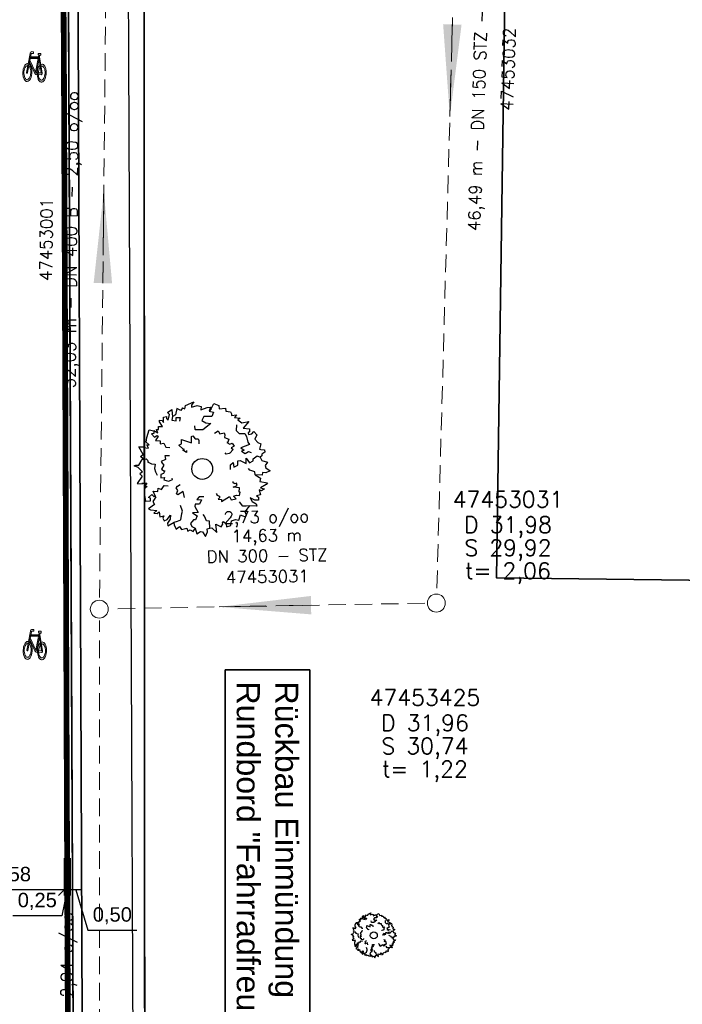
# Model space of a CAD drawing. Header units: metres. Extents: x 339653 to 341672, y 5744753 to 5747397.
# Tile 85 of 256: x 340496 to 340525, y 5745690 to 5745733. Entities that reach past the tile are written whole.
import ezdxf

# ---------------------------------------------------------------- set-up
doc = ezdxf.new("R2010")
doc.units = ezdxf.units.M
doc.header["$LTSCALE"] = 0.03
doc.header["$PDMODE"] = 3
doc.header["$PDSIZE"] = 0.5
doc.linetypes.add('STRICHLINIEX2', pattern=[38.1, 25.4, -12.7])
for name, color, linetype, lineweight in [('B-Baum', 83, 'Continuous', 25), ('B-Gebäude', 15, 'Continuous', 35), ('B-V-Kanal_RW', 131, 'STRICHLINIEX2', 18), ('Flurstücke_Grenzpunkte', 7, 'Continuous', 25), ('Historie', 7, 'Continuous', 25), ('P-Bemaßung', 4, 'Continuous', 25), ('P-Beschriftung', 3, 'Continuous', 35), ('P-TR_Material', 6, 'Continuous', 18), ('Siedlung', 7, 'Continuous', 25), ('Verkehr', 7, 'Continuous', 25)]:
    doc.layers.add(name, color=color, linetype=linetype, lineweight=lineweight)
for name, color, linetype in [('BAEUME__AKTUELLER_DATENSTAND_', 7, 'Continuous'), ('P-Markierung', 2, 'Continuous'), ('UMRINGE_FAHRBAHN', 7, 'Continuous'), ('UMRINGE_FLURSTUECKSABGRENZUNGEN', 7, 'Continuous'), ('UMRINGE_GEHWEG', 7, 'Continuous')]:
    doc.layers.add(name, color=color, linetype=linetype)
doc.styles.add('DYN_DIM', font='arial.ttf')
doc.styles.add('HALTUNGSINFO_TXT_BESCHRIFTUNG', font='simplex.shx')
doc.styles.add('HALTUNGSINFO_TXT_KR_BESCHRIFTUN', font='simplex.shx')
doc.styles.add('SCHACHTINFO_TXT_BESCHRIFTUNG', font='simplex.shx')
doc.styles.add('SCHACHTINFO_TXT_KR_BESCHRIFTUNG', font='simplex.shx')
doc.styles.add('SCHACHTINFO_TXT_KS_BESCHRIFTUNG', font='simplex.shx')
doc.styles.add('Text-Standard 66', font='arial.ttf')
doc.dimstyles.new('M50_Bemaßung 66', dxfattribs={"dimscale": 0.2, "dimtxt": 0.625, "dimasz": 0.5, "dimexe": 0.25, "dimexo": 0.25, "dimgap": 0.25, "dimtad": 1, "dimzin": 0, "dimtxsty": 'DYN_DIM', "dimblk": 'OBLIQUE', "dimcen": -1, "dimdle": 0.25, "dimclrt": 256, "dimaunit": 2, "dimazin": 0, "dimtfac": 0.75, "dimtmove": 1, "dimatfit": 2, "dimfxl": 1, "dimtvp": 1.5, "dimtolj": 1, "dimtzin": 0, "dimarcsym": 0})

# ---------------------------------------------------------------- blocks, each defined once
blk = doc.blocks.new('2C00108')
at = {"layer": 'B-Baum'}
for p, q in [((1.194, 3.495), (1.109, 3.447)), ((2.223, 3.668), (2.162, 3.605)), ((0.685, 2.973), (0.565, 3.039)), ((3.675, 2.318), (3.626, 2.281)), ((0.263, 2.233), (0.229, 2.208)), ((0.63, 1.133), (0.611, 1.164)), ((3.282, 0.821), (3.327, 0.882)), ((1.153, 0.361), (1.153, 0.408)), ((1.735, 0.202), (1.756, 0.237)), ((2.181, 0.231), (2.233, 0.246))]:
    blk.add_line(p, q, dxfattribs=at)
for points in [[(1.396, 3.695), (1.346, 3.624), (1.233, 3.679), (1.194, 3.495)], [(1.396, 3.695), (1.456, 3.674), (1.482, 3.768), (1.718, 3.874), (1.657, 3.774), (1.657, 3.718), (1.819, 3.768), (1.933, 3.736), (1.92, 3.637), (2.108, 3.705), (2.196, 3.718), (2.162, 3.605), (2.283, 3.574), (2.236, 3.449), (2.007, 3.449), (1.947, 3.337), (2.061, 3.262), (2.209, 3.249), (1.974, 3.062), (1.772, 3.062), (1.758, 3.074), (1.745, 3.181)], [(2.223, 3.668), (2.297, 3.824), (2.438, 3.768), (2.452, 3.668), (2.627, 3.687), (2.64, 3.605), (2.775, 3.587), (2.802, 3.524), (2.802, 3.48), (2.95, 3.499), (2.889, 3.418), (3.051, 3.405), (2.99, 3.349), (3.103, 3.265)], [(0.685, 2.973), (0.644, 3.073), (0.705, 3.073), (0.705, 3.16), (0.819, 3.16), (0.732, 3.291), (0.732, 3.347), (0.806, 3.329), (0.846, 3.279), (0.846, 3.429), (0.934, 3.447), (0.934, 3.391), (0.981, 3.347), (1.021, 3.51), (0.961, 3.566), (1.082, 3.653), (1.095, 3.529), (1.109, 3.447), (1.082, 3.347), (1.21, 3.322), (1.21, 3.416), (1.324, 3.416), (1.311, 3.31)], [(2.952, 3.213), (2.939, 3.045), (3.027, 2.957), (3.192, 2.957), (3.239, 2.87), (3.271, 2.709), (3.318, 2.641), (3.075, 2.549), (3.168, 2.476), (3.094, 2.451), (3.2, 2.382), (3.293, 2.441), (3.365, 2.414)], [(3.103, 3.265), (3.299, 3.303), (3.143, 3.113), (3.321, 3.094), (3.321, 3.008), (3.287, 2.974), (3.297, 2.931), (3.393, 2.946), (3.45, 3.018), (3.532, 2.917), (3.479, 2.797), (3.56, 2.696), (3.645, 2.663), (3.609, 2.505), (3.647, 2.5), (3.757, 2.485), (3.762, 2.423), (3.676, 2.361), (3.675, 2.318)], [(0.263, 2.233), (0.188, 2.296), (0.263, 2.352), (0.141, 2.577), (0.289, 2.577), (0.276, 2.558), (0.417, 2.539), (0.363, 2.633), (0.431, 2.633), (0.35, 2.714), (0.363, 2.845), (0.431, 3.064), (0.565, 3.039), (0.565, 2.964), (0.505, 2.952), (0.592, 2.852), (0.653, 2.902), (0.693, 2.883), (0.619, 2.758), (0.754, 2.746), (0.754, 2.658), (0.855, 2.683), (0.915, 2.564), (1.026, 2.56)], [(1.505, 2.466), (1.505, 2.416), (1.404, 2.479), (1.451, 2.504), (1.404, 2.516), (1.29, 2.622), (1.364, 2.666), (1.364, 2.785), (1.653, 2.691), (1.653, 2.872), (1.693, 2.891), (1.754, 2.81), (1.842, 2.81), (1.868, 2.754), (1.868, 2.666)], [(2.312, 2.972), (2.42, 3.041), (2.434, 3.013), (2.465, 2.951), (2.596, 2.975), (2.607, 2.924), (2.601, 2.845), (2.724, 2.795), (2.698, 2.712), (2.674, 2.7), (2.755, 2.657), (2.827, 2.679), (2.884, 2.595), (2.796, 2.544), (2.848, 2.501), (2.759, 2.393), (2.735, 2.381), (2.646, 2.364), (2.626, 2.404)], [(1.015, 2.321), (0.887, 2.313), (0.892, 2.282), (0.903, 2.214), (0.783, 2.156), (0.805, 2.109), (0.856, 2.048), (0.786, 1.935), (0.856, 1.883), (0.883, 1.888), (0.842, 1.805), (0.771, 1.78), (0.774, 1.68), (0.875, 1.69), (0.859, 1.624), (0.994, 1.59), (1.021, 1.594), (1.103, 1.633), (1.096, 1.676)], [(2.778, 1.919), (2.778, 2.056), (2.852, 2.125), (2.866, 1.987), (2.987, 2.05), (2.987, 2.175), (3.054, 2.187), (3.229, 2.094), (3.229, 2.25), (3.317, 2.118), (3.431, 2.175), (3.431, 2.231), (3.539, 2.318), (3.626, 2.281), (3.673, 2.187), (3.835, 2.137), (3.774, 2.037), (3.788, 1.975), (3.916, 1.887), (3.788, 1.831), (3.7, 1.837), (3.687, 1.762), (3.485, 1.769), (3.471, 1.856), (3.33, 1.906), (3.29, 1.95)], [(0.244, 1.852), (0.114, 1.977), (0, 2.027), (0.054, 2.046), (0.141, 2.046), (0.229, 2.208), (0.35, 2.233), (0.404, 2.177), (0.39, 2.14), (0.505, 2.09), (0.606, 2.077), (0.592, 1.952), (0.619, 1.852), (0.666, 1.759)], [(0.244, 1.852), (0.165, 1.797), (0.233, 1.734), (0.091, 1.522), (0.239, 1.507), (0.227, 1.527), (0.369, 1.533), (0.307, 1.444), (0.374, 1.438), (0.286, 1.365), (0.287, 1.233), (0.333, 1.009), (0.469, 1.021), (0.476, 1.096), (0.417, 1.114), (0.514, 1.205), (0.569, 1.15), (0.611, 1.164), (0.55, 1.296), (0.685, 1.295), (0.693, 1.383), (0.791, 1.348), (0.863, 1.46), (0.978, 1.454)], [(3.485, 1.769), (3.609, 1.694), (3.636, 1.675), (3.623, 1.582), (3.838, 1.544), (3.798, 1.494), (3.636, 1.394), (3.751, 1.363), (3.663, 1.313), (3.596, 1.338), (3.636, 1.195), (3.522, 1.17), (3.576, 1.126), (3.576, 1.038), (3.475, 1.038), (3.34, 1.107), (3.394, 1.007), (3.509, 0.938), (3.535, 0.864), (3.327, 0.882), (3.226, 0.87), (3.125, 0.87), (3.035, 0.995)], [(1.452, 1.119), (1.411, 1.292), (1.256, 1.199), (1.219, 1.224), (1.258, 1.318), (1.213, 1.393), (1.247, 1.445), (1.322, 1.49)], [(2.366, 1.238), (2.385, 1.207), (2.385, 1.188), (2.459, 1.157), (2.459, 1.107), (2.419, 1.069), (2.52, 1.057), (2.52, 1.001), (2.748, 1.15), (2.796, 1.05), (2.937, 1.075), (2.863, 1.157), (2.95, 1.188), (3.038, 1.175), (3.051, 1.269), (3.024, 1.275), (3.038, 1.394), (2.849, 1.413), (2.964, 1.463), (2.95, 1.531), (2.897, 1.513), (2.849, 1.544), (2.849, 1.581)], [(2.009, 1.137), (1.872, 1.135), (1.805, 1.059), (1.942, 1.048), (1.882, 0.926), (1.757, 0.924), (1.745, 0.856), (1.842, 0.683), (1.686, 0.68), (1.819, 0.595), (1.764, 0.48), (1.708, 0.479), (1.622, 0.37), (1.661, 0.283), (1.756, 0.237), (1.808, 0.077), (1.907, 0.139), (1.97, 0.126), (2.06, 0), (2.114, 0.129), (2.106, 0.216), (2.181, 0.231), (2.171, 0.433), (2.083, 0.445), (2.031, 0.585), (1.987, 0.625)], [(0.63, 1.133), (0.558, 1.028), (0.541, 0.999), (0.592, 0.92), (0.412, 0.796), (0.47, 0.767), (0.658, 0.744), (0.567, 0.668), (0.668, 0.659), (0.718, 0.71), (0.742, 0.562), (0.856, 0.587), (0.825, 0.525), (0.862, 0.446), (0.953, 0.488), (1.047, 0.606), (1.04, 0.493), (0.965, 0.383), (0.971, 0.304), (1.153, 0.408), (1.25, 0.438), (1.342, 0.48), (1.377, 0.662), (1.391, 0.729), (1.333, 0.888)], [(2.233, 0.246), (2.379, 0.11), (2.348, 0.353), (2.508, 0.275), (2.554, 0.348), (2.544, 0.394), (2.575, 0.425), (2.648, 0.362), (2.659, 0.271), (2.781, 0.313), (2.8, 0.442), (2.923, 0.485), (3.013, 0.467), (3.066, 0.621), (3.101, 0.604), (3.202, 0.558), (3.239, 0.608), (3.199, 0.707), (3.282, 0.821)], [(1.153, 0.361), (1.153, 0.327), (1.207, 0.206), (1.31, 0.283), (1.36, 0.201), (1.518, 0.239), (1.545, 0.146), (1.616, 0.185), (1.698, 0.141), (1.735, 0.202)]]:
    blk.add_lwpolyline(points, dxfattribs=at)
blk.add_circle((1.961, 1.94), 0.3, dxfattribs=at)
blk = doc.blocks.new('CIRCLE')
at = {"layer": 'B-Baum'}
blk.add_blockref('2C00108', (-1.978, -1.95), dxfattribs=at)
blk = doc.blocks.new('A$C820ec4b6')
at = {"layer": 'P-TR_Material'}
h = blk.add_hatch(color=256, dxfattribs=at)
h.dxf.hatch_style = 1
edge = h.paths.add_edge_path()
edge.add_line((0.218, 1.308), (0.136, 1.308))
edge.add_arc((0.136, 1.244), 0.0647, 90.1266, 195.4329)
edge.add_line((0.074, 1.226), (-0.044, 0.39))
edge.add_arc((-0.023, 0.387), 0.0209, 171.9456, 368.3076)
edge.add_line((-0.003, 0.39), (0.112, 1.202))
edge.add_arc((0.145, 1.198), 0.033, 80.5521, 171.9456, ccw=False)
edge.add_line((0.15, 1.23), (0.218, 1.231))
edge.add_line((0.218, 1.231), (0.218, 1.308))
h = blk.add_hatch(color=256, dxfattribs=at)
h.dxf.hatch_style = 1
h.paths.add_polyline_path([(0.074, 0.934), (0.342, 0.419), (0.38, 0.402), (0.591, 0.401), (0.633, 0.407), (0.637, 0.382), (0.634, 0.363), (0.625, 0.346), (0.615, 0.336), (0.604, 0.328), (0.593, 0.324), (0.377, 0.324), (0.364, 0.328), (0.346, 0.336), (0.329, 0.349), (0.321, 0.357), (0.311, 0.371), (0.302, 0.389), (0.063, 0.849)])
h = blk.add_hatch(color=256, dxfattribs=at)
h.dxf.hatch_style = 1
h.paths.add_polyline_path([(0.096, 1.089), (0.445, 1.09), (0.433, 1.012), (0.085, 1.011)])
h = blk.add_hatch(color=256, dxfattribs=at)
h.dxf.hatch_style = 1
h.paths.add_polyline_path([(0.421, 1.243), (0.538, 1.243), (0.538, 1.165), (0.498, 1.165), (0.382, 0.401), (0.343, 0.417), (0.457, 1.169), (0.441, 1.174), (0.429, 1.183), (0.419, 1.198), (0.416, 1.211), (0.416, 1.229)])
h = blk.add_hatch(color=256, dxfattribs=at)
h.dxf.hatch_style = 1
h.paths.add_polyline_path([(0.488, 1.099), (0.633, 0.405), (0.592, 0.401), (0.47, 0.983)])
h = blk.add_hatch(color=256, dxfattribs=at)
h.dxf.hatch_style = 1
h.paths.add_polyline_path([(0.049, 0.757), (0.075, 0.738), (0.099, 0.709), (0.118, 0.678), (0.141, 0.626), (0.16, 0.567), (0.176, 0.481), (0.181, 0.416), (0.181, 0.359), (0.173, 0.274), (0.158, 0.204), (0.132, 0.129), (0.103, 0.077), (0.076, 0.043), (0.036, 0.012), (0, 0), (-0.045, 0.005), (-0.081, 0.024), (-0.111, 0.053), (-0.139, 0.091), (-0.171, 0.16), (-0.184, 0.201), (-0.192, 0.232), (-0.2, 0.278), (-0.207, 0.342), (-0.208, 0.403), (-0.205, 0.466), (-0.195, 0.537), (-0.185, 0.578), (-0.165, 0.639), (-0.131, 0.703), (-0.102, 0.739), (-0.07, 0.765), (-0.027, 0.781), (0.01, 0.778), (-0.002, 0.689), (-0.011, 0.692), (-0.037, 0.688), (-0.071, 0.669), (-0.087, 0.653), (-0.106, 0.626), (-0.126, 0.587), (-0.144, 0.533), (-0.156, 0.478), (-0.161, 0.426), (-0.161, 0.371), (-0.159, 0.328), (-0.153, 0.286), (-0.134, 0.216), (-0.107, 0.156), (-0.086, 0.127), (-0.063, 0.106), (-0.034, 0.092), (-0.002, 0.089), (0.029, 0.101), (0.052, 0.12), (0.075, 0.148), (0.096, 0.186), (0.113, 0.233), (0.123, 0.275), (0.131, 0.322), (0.134, 0.367), (0.134, 0.42), (0.129, 0.469), (0.118, 0.528), (0.104, 0.573), (0.093, 0.598), (0.078, 0.626), (0.067, 0.643), (0.037, 0.673)])
h = blk.add_hatch(color=256, dxfattribs=at)
h.dxf.hatch_style = 1
h.paths.add_polyline_path([(0.557, 0.768), (0.592, 0.781), (0.632, 0.78), (0.669, 0.764), (0.703, 0.735), (0.732, 0.695), (0.76, 0.641), (0.78, 0.581), (0.797, 0.501), (0.803, 0.437), (0.804, 0.353), (0.798, 0.291), (0.786, 0.221), (0.765, 0.155), (0.738, 0.097), (0.709, 0.054), (0.677, 0.024), (0.636, 0.004), (0.603, 0.001), (0.559, 0.015), (0.525, 0.04), (0.498, 0.072), (0.473, 0.114), (0.463, 0.135), (0.445, 0.186), (0.429, 0.249), (0.418, 0.323), (0.415, 0.406), (0.419, 0.469), (0.428, 0.535), (0.439, 0.58), (0.449, 0.613), (0.466, 0.657), (0.487, 0.696), (0.521, 0.739), (0.539, 0.657), (0.518, 0.628), (0.486, 0.557), (0.474, 0.512), (0.465, 0.45), (0.462, 0.401), (0.466, 0.322), (0.473, 0.279), (0.485, 0.231), (0.501, 0.188), (0.526, 0.143), (0.565, 0.105), (0.6, 0.091), (0.621, 0.091), (0.654, 0.104), (0.685, 0.131), (0.712, 0.173), (0.73, 0.213), (0.744, 0.262), (0.756, 0.336), (0.757, 0.357), (0.757, 0.417), (0.752, 0.475), (0.746, 0.51), (0.733, 0.559), (0.713, 0.608), (0.695, 0.637), (0.667, 0.669), (0.645, 0.684), (0.623, 0.692), (0.602, 0.693), (0.575, 0.685)])
at = {"layer": 'P-TR_Material', "flags": 128}
blk.add_lwpolyline([(0.218, 1.308), (0.136, 1.308, 0.494808), (0.074, 1.226), (-0.044, 0.39, 1.154045), (-0.003, 0.39), (0.112, 1.202, -0.421355), (0.15, 1.23), (0.218, 1.231), (0.218, 1.308)], format="xyb", close=True, dxfattribs=at)
for points in [[(0.074, 0.934), (0.342, 0.419), (0.38, 0.402), (0.591, 0.401), (0.633, 0.407), (0.637, 0.382), (0.634, 0.363), (0.625, 0.346), (0.615, 0.336), (0.604, 0.328), (0.593, 0.324), (0.377, 0.324), (0.364, 0.328), (0.346, 0.336), (0.329, 0.349), (0.321, 0.357), (0.311, 0.371), (0.302, 0.389), (0.063, 0.849), (0.074, 0.934)], [(0.096, 1.089), (0.445, 1.09), (0.433, 1.012), (0.085, 1.011), (0.096, 1.089)], [(0.421, 1.243), (0.538, 1.243), (0.538, 1.165), (0.498, 1.165), (0.382, 0.401), (0.343, 0.417), (0.457, 1.169), (0.441, 1.174), (0.429, 1.183), (0.419, 1.198), (0.416, 1.211), (0.416, 1.229), (0.421, 1.243)], [(0.488, 1.099), (0.633, 0.405), (0.592, 0.401), (0.47, 0.983), (0.488, 1.099)], [(0.049, 0.757), (0.075, 0.738), (0.099, 0.709), (0.118, 0.678), (0.141, 0.626), (0.16, 0.567), (0.176, 0.481), (0.181, 0.416), (0.181, 0.359), (0.173, 0.274), (0.158, 0.204), (0.132, 0.129), (0.103, 0.077), (0.076, 0.043), (0.036, 0.012), (0, 0), (-0.045, 0.005), (-0.081, 0.024), (-0.111, 0.053), (-0.139, 0.091), (-0.171, 0.16), (-0.184, 0.201), (-0.192, 0.232), (-0.2, 0.278), (-0.207, 0.342), (-0.208, 0.403), (-0.205, 0.466), (-0.195, 0.537), (-0.185, 0.578), (-0.165, 0.639), (-0.131, 0.703), (-0.102, 0.739), (-0.07, 0.765), (-0.027, 0.781), (0.01, 0.778), (-0.002, 0.689), (-0.011, 0.692), (-0.037, 0.688), (-0.071, 0.669), (-0.087, 0.653), (-0.106, 0.626), (-0.126, 0.587), (-0.144, 0.533), (-0.156, 0.478), (-0.161, 0.426), (-0.161, 0.371), (-0.159, 0.328), (-0.153, 0.286), (-0.134, 0.216), (-0.107, 0.156), (-0.086, 0.127), (-0.063, 0.106), (-0.034, 0.092), (-0.002, 0.089), (0.029, 0.101), (0.052, 0.12), (0.075, 0.148), (0.096, 0.186), (0.113, 0.233), (0.123, 0.275), (0.131, 0.322), (0.134, 0.367), (0.134, 0.42), (0.129, 0.469), (0.118, 0.528), (0.104, 0.573), (0.093, 0.598), (0.078, 0.626), (0.067, 0.643), (0.037, 0.673), (0.049, 0.757)], [(0.557, 0.768), (0.592, 0.781), (0.632, 0.78), (0.669, 0.764), (0.703, 0.735), (0.732, 0.695), (0.76, 0.641), (0.78, 0.581), (0.797, 0.501), (0.803, 0.437), (0.804, 0.353), (0.798, 0.291), (0.786, 0.221), (0.765, 0.155), (0.738, 0.097), (0.709, 0.054), (0.677, 0.024), (0.636, 0.004), (0.603, 0.001), (0.559, 0.015), (0.525, 0.04), (0.498, 0.072), (0.473, 0.114), (0.463, 0.135), (0.445, 0.186), (0.429, 0.249), (0.418, 0.323), (0.415, 0.406), (0.419, 0.469), (0.428, 0.535), (0.439, 0.58), (0.449, 0.613), (0.466, 0.657), (0.487, 0.696), (0.521, 0.739), (0.539, 0.657), (0.518, 0.628), (0.486, 0.557), (0.474, 0.512), (0.465, 0.45), (0.462, 0.401), (0.466, 0.322), (0.473, 0.279), (0.485, 0.231), (0.501, 0.188), (0.526, 0.143), (0.565, 0.105), (0.6, 0.091), (0.621, 0.091), (0.654, 0.104), (0.685, 0.131), (0.712, 0.173), (0.73, 0.213), (0.744, 0.262), (0.756, 0.336), (0.757, 0.357), (0.757, 0.417), (0.752, 0.475), (0.746, 0.51), (0.733, 0.559), (0.713, 0.608), (0.695, 0.637), (0.667, 0.669), (0.645, 0.684), (0.623, 0.692), (0.602, 0.693), (0.575, 0.685), (0.557, 0.768)]]:
    blk.add_lwpolyline(points, close=True, dxfattribs=at)
blk = doc.blocks.new('TRIANGLE')
blk.add_hatch(color=83).paths.add_polyline_path([(-0.149, -0.702), (0, 0.8), (0.151, -0.702)])
at = {"color": 83}
blk.add_line((0.001, 0.796), (0.001, -0.702), dxfattribs=at)
blk = doc.blocks.new('SCHACHT_NEU')
at = {"color": 83, "linetype": 'Continuous'}
blk.add_circle((-0.004, -0.004), 0.312, dxfattribs=at)
blk = doc.blocks.new('*D174')
at = {"layer": 'Defpoints', "color": 0, "transparency": 16777216}
for p in [(340498.377, 5745696.576), (340498.877, 5745696.576), (340498.377, 5745694.948)]:
    blk.add_point(p, dxfattribs=at)
at = {"layer": 'P-Bemaßung', "color": 0, "lineweight": -2, "transparency": 16777216}
for p, q in [((340498.377, 5745696.326), (340498.377, 5745694.698)), ((340498.877, 5745696.326), (340498.877, 5745694.698)), ((340498.877, 5745694.948), (340498.377, 5745694.948)), ((340498.877, 5745694.948), (340498.377, 5745694.948)), ((340498.627, 5745694.948), (340499.152, 5745693.196)), ((340499.152, 5745693.196), (340501.274, 5745693.196))]:
    blk.add_line(p, q, dxfattribs=at)
at = {"layer": 'P-Bemaßung', "transparency": 16777216, "insert": (340500.213, 5745693.822), "char_height": 0.625, "attachment_point": 5, "style": 'DYN_DIM'}
blk.add_mtext('\\A1;0,50', dxfattribs=at)
blk = doc.blocks.new('_Oblique')
at = {"color": 0, "lineweight": -2}
blk.add_line((-0.5, -0.5), (0.5, 0.5), dxfattribs=at)
blk = doc.blocks.new('*D175')
at = {"layer": 'Defpoints', "color": 0, "transparency": 16777216}
for p in [(340498.127, 5745696.576), (340498.377, 5745696.576), (340498.127, 5745694.948)]:
    blk.add_point(p, dxfattribs=at)
at = {"layer": 'P-Bemaßung', "color": 0, "lineweight": -2, "transparency": 16777216}
for p, q in [((340498.127, 5745696.326), (340498.127, 5745694.698)), ((340498.377, 5745696.326), (340498.377, 5745694.698)), ((340498.252, 5745694.948), (340498.019, 5745693.822)), ((340498.377, 5745694.948), (340498.127, 5745694.948)), ((340498.377, 5745694.948), (340498.127, 5745694.948)), ((340498.019, 5745693.822), (340495.891, 5745693.822))]:
    blk.add_line(p, q, dxfattribs=at)
at = {"layer": 'P-Bemaßung', "transparency": 16777216, "insert": (340496.955, 5745694.448), "char_height": 0.625, "attachment_point": 5, "style": 'DYN_DIM'}
blk.add_mtext('\\A1;0,25', dxfattribs=at)
blk = doc.blocks.new('*D176')
at = {"layer": 'Defpoints', "color": 0, "transparency": 16777216}
for p in [(340493.543, 5745696.576), (340498.127, 5745696.576), (340493.543, 5745694.948)]:
    blk.add_point(p, dxfattribs=at)
at = {"layer": 'P-Bemaßung', "color": 0, "lineweight": -2, "transparency": 16777216}
for p, q in [((340493.543, 5745696.326), (340493.543, 5745694.698)), ((340498.127, 5745696.326), (340498.127, 5745694.698)), ((340498.377, 5745694.948), (340493.293, 5745694.948))]:
    blk.add_line(p, q, dxfattribs=at)
at = {"layer": 'P-Bemaßung', "color": 0, "lineweight": -2, "transparency": 16777216, "xscale": 0.5, "yscale": 0.5, "zscale": 0.5, "rotation": 180}
blk.add_blockref('_Oblique', (340493.543, 5745694.948), dxfattribs=at)
at = {"layer": 'P-Bemaßung', "color": 0, "lineweight": -2, "transparency": 16777216, "xscale": 0.5, "yscale": 0.5, "zscale": 0.5}
blk.add_blockref('_Oblique', (340498.127, 5745694.948), dxfattribs=at)
at = {"layer": 'P-Bemaßung', "transparency": 16777216, "insert": (340495.835, 5745695.574), "char_height": 0.625, "attachment_point": 5, "style": 'DYN_DIM'}
blk.add_mtext('\\A1;4,58', dxfattribs=at)

msp = doc.modelspace()

# ---------------------------------------------------------------- linework, layer by layer
at = {"layer": 'B-Gebäude'}
msp.add_lwpolyline([(340627.789, 5745766.83), (340627.652, 5745752.055), (340603.197, 5745752.282), (340603.145, 5745746.68), (340605.142, 5745746.662), (340605.067, 5745738.213), (340603.043, 5745738.23), (340602.918, 5745723.848), (340602.884, 5745719.846), (340602.855, 5745716.489), (340604.832, 5745716.473), (340604.741, 5745708.027), (340602.762, 5745708.048), (340602.659, 5745698.548), (340589.874, 5745698.659), (340588.326, 5745698.673), (340588.404, 5745707.602), (340579.439, 5745707.719), (340562.215, 5745707.942), (340516.884, 5745708.495), (340517.79, 5745771.026)], dxfattribs=at)
msp.add_polyline3d([(340517.79, 5745771.026, 0), (340516.884, 5745708.495, 0), (340562.215, 5745707.942, 0)], dxfattribs=at)
at = {"layer": 'B-V-Kanal_RW', "color": 83}
for points in [[(340515.547, 5745753.366, 0), (340514.295, 5745707.896, 0)], [(340515.547, 5745753.366, 0), (340514.295, 5745707.896, 0)], [(340515.547, 5745753.366, 0), (340514.295, 5745707.896, 0)], [(340515.547, 5745753.366, 0), (340514.295, 5745707.896, 0)], [(340499.657, 5745707.634, 0), (340499.982, 5745738.659, 0)], [(340499.657, 5745707.634, 0), (340499.982, 5745738.659, 0)], [(340499.657, 5745707.634, 0), (340499.982, 5745738.659, 0)], [(340499.657, 5745707.634, 0), (340499.982, 5745738.659, 0)], [(340513.781, 5745707.387, 0), (340500.152, 5745707.143, 0)], [(340513.781, 5745707.387, 0), (340500.152, 5745707.143, 0)], [(340513.781, 5745707.387, 0), (340500.152, 5745707.143, 0)], [(340513.781, 5745707.387, 0), (340500.152, 5745707.143, 0)], [(340499.648, 5745668.429, 0), (340499.652, 5745706.634, 0)], [(340499.648, 5745668.429, 0), (340499.652, 5745706.634, 0)], [(340499.648, 5745668.429, 0), (340499.652, 5745706.634, 0)], [(340499.648, 5745668.429, 0), (340499.652, 5745706.634, 0)]]:
    msp.add_polyline3d(points, dxfattribs=at)
at = {"layer": 'Flurstücke_Grenzpunkte', "color": 83}
for points in [[(340488.544, 5745798.769), (340487.999, 5745859.442), (340487.768, 5745885.024), (340489.819, 5745878.938), (340491.494, 5745859.471), (340492.103, 5745791.779), (340498.163, 5745791.788), (340501.554, 5745791.793), (340501.568, 5745771.522), (340501.63, 5745678.14), (340501.218, 5745669.083), (340501.103, 5745666.554), (340498.615, 5745666.57), (340498.06, 5745788.18), (340492.133, 5745788.36), (340488.636, 5745788.466)], [(340501.63, 5745678.14), (340501.568, 5745771.522), (340501.554, 5745791.793), (340498.163, 5745791.788), (340497.46, 5745861.627), (340528.012, 5745861.864), (340684.15, 5745863.074), (340685.145, 5745863.082), (340685.285, 5745775.812), (340685.288, 5745769.673), (340685.342, 5745677.222), (340681.451, 5745673.953), (340664.621, 5745676.978)]]:
    msp.add_lwpolyline(points, close=True, dxfattribs=at)
msp.add_lwpolyline([(340498.06, 5745788.18), (340498.615, 5745666.57), (340501.103, 5745666.554), (340501.408, 5745634.914), (340502.014, 5745572.218), (340502.182, 5745554.868)], dxfattribs=at)
at = {"layer": 'Historie', "color": 83}
msp.add_lwpolyline([(340501.63, 5745678.14), (340501.568, 5745771.522), (340685.288, 5745769.673), (340685.342, 5745677.222), (340681.451, 5745673.953), (340664.621, 5745676.978)], close=True, dxfattribs=at)
at = {"layer": 'P-Markierung', "color": 10, "const_width": 0.25}
msp.add_lwpolyline([(340498.031, 5745744.005), (340498.112, 5745730.621), (340498.159, 5745719.6), (340498.178, 5745715.077), (340498.242, 5745698.231), (340498.293, 5745686.971), (340498.331, 5745679.587), (340498.336, 5745678.569)], dxfattribs=at)
at = {"layer": 'Siedlung', "color": 83}
msp.add_lwpolyline([(340528.012, 5745861.864), (340684.15, 5745863.074), (340685.145, 5745863.082), (340685.285, 5745775.812), (340685.288, 5745769.673), (340685.342, 5745677.222), (340681.451, 5745673.953), (340664.621, 5745676.978), (340501.63, 5745678.14), (340501.568, 5745771.522), (340501.554, 5745791.793), (340498.163, 5745791.788), (340497.46, 5745861.627)], close=True, dxfattribs=at)
at = {"layer": 'UMRINGE_FAHRBAHN', "color": 83}
for points in [[(340492.503, 5745759.921, 0), (340492.541, 5745748.824, 0), (340492.783, 5745748.394, 0), (340493.644, 5745747.668, 0), (340493.733, 5745747.414, 0), (340493.75, 5745744.421, 0), (340493.63, 5745744.175, 0), (340492.759, 5745743.45, 0), (340492.569, 5745742.968, 0), (340492.579, 5745739.835, 0), (340492.755, 5745705.386, 0), (340492.89, 5745674.317, 0), (340498.978, 5745674.346, 0), (340498.948, 5745678.574, 0), (340498.693, 5745743.076, 0), (340498.482, 5745743.415, 0), (340497.631, 5745744.13, 0), (340497.521, 5745744.375, 0), (340497.514, 5745747.368, 0), (340497.615, 5745747.624, 0), (340498.49, 5745748.449, 0), (340498.658, 5745748.642, 0), (340498.644, 5745759.943, 0), (340492.503, 5745759.921, 0)], [(340492.503, 5745759.921, 0), (340492.541, 5745748.824, 0), (340492.783, 5745748.394, 0), (340493.644, 5745747.668, 0), (340493.733, 5745747.414, 0), (340493.75, 5745744.421, 0), (340493.63, 5745744.175, 0), (340492.759, 5745743.45, 0), (340492.569, 5745742.968, 0), (340492.579, 5745739.835, 0), (340492.755, 5745705.386, 0), (340492.89, 5745674.317, 0), (340498.978, 5745674.346, 0), (340498.948, 5745678.574, 0), (340498.693, 5745743.076, 0), (340498.482, 5745743.415, 0), (340497.631, 5745744.13, 0), (340497.521, 5745744.375, 0), (340497.514, 5745747.368, 0), (340497.615, 5745747.624, 0)]]:
    msp.add_polyline3d(points, dxfattribs=at)
at = {"layer": 'UMRINGE_FLURSTUECKSABGRENZUNGEN', "color": 83}
for points in [[(340487.999, 5745859.442, 0), (340488.563, 5745796.631, 0), (340488.636, 5745788.466, 0), (340492.133, 5745788.36, 0), (340498.06, 5745788.18, 0), (340498.183, 5745761.33, 0), (340498.557, 5745679.191, 0), (340498.607, 5745668.356, 0), (340498.615, 5745666.57, 0), (340501.103, 5745666.554, 0), (340501.218, 5745669.083, 0), (340501.291, 5745670.682, 0), (340501.531, 5745675.973, 0), (340501.63, 5745678.14, 0), (340501.575, 5745761.613, 0), (340501.572, 5745765.488, 0), (340501.568, 5745771.522, 0), (340501.554, 5745791.793, 0), (340498.163, 5745791.788, 0), (340492.103, 5745791.779, 0), (340491.494, 5745859.471, 0), (340489.819, 5745878.938, 0), (340487.768, 5745885.024, 0), (340487.999, 5745859.442, 0)], [(340498.163, 5745791.788, 0), (340492.103, 5745791.779, 0), (340491.494, 5745859.471, 0), (340489.819, 5745878.938, 0), (340487.768, 5745885.024, 0), (340487.999, 5745859.442, 0), (340488.563, 5745796.631, 0), (340488.636, 5745788.466, 0), (340492.133, 5745788.36, 0), (340498.06, 5745788.18, 0), (340498.615, 5745666.57, 0), (340501.103, 5745666.554, 0), (340501.218, 5745669.083, 0), (340501.291, 5745670.682, 0), (340501.531, 5745675.973, 0), (340501.63, 5745678.14, 0), (340501.575, 5745761.613, 0), (340501.568, 5745771.522, 0), (340501.554, 5745791.793, 0), (340498.163, 5745791.788, 0)], [(340501.63, 5745678.14, 0), (340653.684, 5745677.056, 0), (340658.047, 5745677.025, 0), (340664.621, 5745676.978, 0), (340681.451, 5745673.953, 0), (340685.342, 5745677.222, 0), (340685.315, 5745723.996, 0), (340685.303, 5745744.896, 0), (340685.288, 5745769.673, 0), (340685.285, 5745775.812, 0), (340685.25, 5745797.396, 0), (340685.238, 5745804.991, 0), (340685.145, 5745863.082, 0), (340684.15, 5745863.074, 0), (340528.012, 5745861.864, 0), (340510.839, 5745861.731, 0), (340497.46, 5745861.627, 0), (340497.683, 5745839.482, 0), (340498.163, 5745791.788, 0), (340501.554, 5745791.793, 0), (340501.568, 5745771.522, 0), (340501.572, 5745765.488, 0), (340501.575, 5745761.613, 0), (340501.63, 5745678.14, 0)], [(340502.152, 5745554.867, 0), (340502.014, 5745572.218, 0), (340501.408, 5745634.914, 0), (340501.103, 5745666.554, 0), (340498.615, 5745666.57, 0), (340498.06, 5745788.18, 0)], [(340502.152, 5745554.867, 0), (340502.014, 5745572.218, 0), (340501.408, 5745634.914, 0), (340501.103, 5745666.554, 0), (340498.615, 5745666.57, 0), (340498.06, 5745788.18, 0)], [(340501.575, 5745761.613, 0), (340501.63, 5745678.14, 0), (340516.372, 5745678.035, 0), (340549.438, 5745677.799, 0), (340605.717, 5745677.398, 0), (340610.913, 5745677.361, 0), (340653.684, 5745677.056, 0), (340658.047, 5745677.025, 0), (340664.621, 5745676.978, 0), (340681.451, 5745673.953, 0), (340685.342, 5745677.222, 0), (340685.315, 5745723.996, 0), (340685.302, 5745746.197, 0), (340685.288, 5745769.673, 0)], [(340502.135, 5745556.952, 0), (340502.058, 5745566.744, 0), (340502.014, 5745572.218, 0), (340501.408, 5745634.914, 0), (340501.103, 5745666.554, 0), (340498.615, 5745666.57, 0), (340498.607, 5745668.356, 0), (340498.557, 5745679.191, 0), (340498.183, 5745761.33, 0)]]:
    msp.add_polyline3d(points, dxfattribs=at)
at = {"layer": 'UMRINGE_GEHWEG', "color": 83}
msp.add_polyline3d([(340498.948, 5745678.574, 0), (340501.154, 5745678.176, 0), (340500.838, 5745750.924, 0), (340500.798, 5745759.984, 0), (340498.644, 5745759.943, 0), (340498.658, 5745748.642, 0), (340499.519, 5745748.667, 0), (340499.528, 5745743.071, 0), (340498.693, 5745743.076, 0), (340498.948, 5745678.574, 0)], dxfattribs=at)
msp.add_polyline3d([(340498.948, 5745678.574, 0), (340501.154, 5745678.176, 0), (340500.838, 5745750.924, 0), (340500.798, 5745759.984, 0), (340498.644, 5745759.943, 0), (340498.658, 5745748.642, 0), (340499.519, 5745748.667, 0), (340499.528, 5745743.071, 0), (340498.693, 5745743.076, 0), (340498.948, 5745678.574, 0)], dxfattribs=at)
at = {"layer": 'Verkehr', "color": 83}
msp.add_lwpolyline([(340501.568, 5745771.522), (340501.63, 5745678.14), (340501.218, 5745669.083), (340501.103, 5745666.554), (340501.408, 5745634.914), (340502.014, 5745572.218), (340502.182, 5745554.868)], dxfattribs=at)

# ---------------------------------------------------------------- block references
at = {"layer": 'B-V-Kanal_RW', "color": 83}
for p, xscale, yscale, zscale, rotation in [((340514.921, 5745730.631), 2.666666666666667, 2.666666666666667, 2.666666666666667, 178.4222066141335), ((340514.921, 5745730.631), 2.666666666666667, 2.666666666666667, 2.666666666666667, 178.4222066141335), ((340499.819, 5745723.147), 2.666666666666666, 2.666666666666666, 2.666666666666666, 359.4006749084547), ((340499.819, 5745723.147), 2.666666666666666, 2.666666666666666, 2.666666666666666, 359.4006749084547), ((340506.966, 5745707.265), 2.666666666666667, 2.666666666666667, 2.666666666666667, 91.02603660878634), ((340506.966, 5745707.265), 2.666666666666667, 2.666666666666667, 2.666666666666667, 91.02603660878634)]:
    msp.add_blockref('TRIANGLE', p, dxfattribs=dict(at, xscale=xscale, yscale=yscale, zscale=zscale, rotation=rotation))
at = {"layer": 'B-V-Kanal_RW', "color": 83, "xscale": 1.25, "yscale": 1.25, "zscale": 1.25}
for p in [(340514.281, 5745707.396), (340514.281, 5745707.396), (340499.652, 5745707.134), (340499.652, 5745707.134)]:
    msp.add_blockref('SCHACHT_NEU', p, dxfattribs=at)
at = {"layer": 'BAEUME__AKTUELLER_DATENSTAND_'}
for p, xscale, yscale, zscale in [((340504.14, 5745713.229), 1.508262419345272, 1.508262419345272, 1.508262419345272), ((340511.57, 5745692.977), 0.5027541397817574, 0.5027541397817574, 0.5027541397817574)]:
    msp.add_blockref('CIRCLE', p, dxfattribs=dict(at, xscale=xscale, yscale=yscale, zscale=zscale))
at = {"layer": 'P-Markierung', "rotation": 357.4328345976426}
for p in [(340496.52, 5745730.025), (340496.535, 5745704.951)]:
    msp.add_blockref('A$C820ec4b6', p, dxfattribs=at)

# ---------------------------------------------------------------- texts
at = {"layer": 'B-V-Kanal_RW', "color": 83, "char_height": 0.525, "attachment_point": 5}
for s, insert, rotation, style in [('46,49 m - DN 150 STZ - 11,62 o/oo', (340516.238, 5745730.595), 88, 'HALTUNGSINFO_TXT_KR_BESCHRIFTUN'), ('46,49 m - DN 150 STZ - 11,62 o/oo', (340516.238, 5745730.595), 88, 'HALTUNGSINFO_TXT_BESCHRIFTUNG'), ('47453032', (340517.395, 5745730.563), 88, 'HALTUNGSINFO_TXT_KR_BESCHRIFTUN'), ('47453032', (340517.395, 5745730.563), 88, 'HALTUNGSINFO_TXT_BESCHRIFTUNG'), ('32,03 m - DN 400 B - 2,50 o/oo', (340498.503, 5745723.16), 89.4, 'HALTUNGSINFO_TXT_KR_BESCHRIFTUN'), ('32,03 m - DN 400 B - 2,50 o/oo', (340498.503, 5745723.16), 89.4, 'HALTUNGSINFO_TXT_BESCHRIFTUNG'), ('47453001', (340497.345, 5745723.173), 89.4, 'HALTUNGSINFO_TXT_KR_BESCHRIFTUN'), ('47453001', (340497.345, 5745723.173), 89.4, 'HALTUNGSINFO_TXT_BESCHRIFTUNG'), ('2,73 o/oo', (340506.898, 5745711.047), 1, 'HALTUNGSINFO_TXT_KR_BESCHRIFTUN'), ('2,73 o/oo', (340506.898, 5745711.047), 1, 'HALTUNGSINFO_TXT_BESCHRIFTUNG'), ('14,63 m', (340506.913, 5745710.247), 1, 'HALTUNGSINFO_TXT_KR_BESCHRIFTUN'), ('14,63 m', (340506.913, 5745710.247), 1, 'HALTUNGSINFO_TXT_BESCHRIFTUNG'), ('DN 300 - STZ', (340506.927, 5745709.448), 1, 'HALTUNGSINFO_TXT_KR_BESCHRIFTUN'), ('DN 300 - STZ', (340506.927, 5745709.448), 1, 'HALTUNGSINFO_TXT_BESCHRIFTUNG'), ('47453031', (340506.943, 5745708.54), 1, 'HALTUNGSINFO_TXT_KR_BESCHRIFTUN'), ('47453031', (340506.943, 5745708.54), 1, 'HALTUNGSINFO_TXT_BESCHRIFTUNG'), ('39,20 m - DN 400 B - 2,04 o/oo', (340498.333, 5745687.532), 90, 'HALTUNGSINFO_TXT_KR_BESCHRIFTUN'), ('39,20 m - DN 400 B - 2,04 o/oo', (340498.333, 5745687.532), 90, 'HALTUNGSINFO_TXT_BESCHRIFTUNG')]:
    msp.add_mtext(s, dxfattribs=dict(at, insert=insert, rotation=rotation, style=style))
at = {"layer": 'B-V-Kanal_RW', "color": 83, "char_height": 0.7, "attachment_point": 5}
for s, insert, style in [('47453031', (340517.387, 5745711.894), 'SCHACHTINFO_TXT_KR_BESCHRIFTUNG'), ('47453031', (340517.387, 5745711.894), 'SCHACHTINFO_TXT_BESCHRIFTUNG'), ('D 31,98', (340517.387, 5745710.686), 'SCHACHTINFO_TXT_KR_BESCHRIFTUNG'), ('D 31,98', (340517.387, 5745710.686), 'SCHACHTINFO_TXT_BESCHRIFTUNG'), ('S 29,92', (340517.387, 5745709.686), 'SCHACHTINFO_TXT_KR_BESCHRIFTUNG'), ('S 29,92', (340517.387, 5745709.686), 'SCHACHTINFO_TXT_BESCHRIFTUNG'), ('t= 2,06', (340517.387, 5745708.686), 'SCHACHTINFO_TXT_KR_BESCHRIFTUNG'), ('t= 2,06', (340517.387, 5745708.686), 'SCHACHTINFO_TXT_BESCHRIFTUNG'), ('47453425', (340513.782, 5745703.293), 'SCHACHTINFO_TXT_KS_BESCHRIFTUNG'), ('47453425', (340513.782, 5745703.293), 'SCHACHTINFO_TXT_BESCHRIFTUNG'), ('D 31,96', (340513.782, 5745702.085), 'SCHACHTINFO_TXT_KS_BESCHRIFTUNG'), ('D 31,96', (340513.782, 5745702.085), 'SCHACHTINFO_TXT_BESCHRIFTUNG'), ('S 30,74', (340513.782, 5745701.085), 'SCHACHTINFO_TXT_KS_BESCHRIFTUNG'), ('S 30,74', (340513.782, 5745701.085), 'SCHACHTINFO_TXT_BESCHRIFTUNG'), ('t= 1,22', (340513.782, 5745700.085), 'SCHACHTINFO_TXT_KS_BESCHRIFTUNG'), ('t= 1,22', (340513.782, 5745700.085), 'SCHACHTINFO_TXT_BESCHRIFTUNG')]:
    msp.add_mtext(s, dxfattribs=dict(at, insert=insert, style=style))

# ---------------------------------------------------------------- dimensions: what is measured, and where the dimension line sits
at = {"layer": 'P-Bemaßung'}
for p1, p2, picture, middle in [((340498.127, 5745696.576), (340493.543, 5745696.576), '*D176', (340495.835, 5745695.574)), ((340498.877, 5745696.576), (340498.377, 5745696.576), '*D174', (340499.402, 5745693.822))]:
    dim = msp.add_aligned_dim(p1=p1, p2=p2, distance=1.627, dimstyle='M50_Bemaßung 66', override={"dimscale": 1}, dxfattribs=at)
    dim.commit()
    dim.dimension.update_dxf_attribs({"geometry": picture, "text_midpoint": middle})
dim = msp.add_linear_dim(base=(340498.127, 5745694.948), p1=(340498.377, 5745696.576), p2=(340498.127, 5745696.576), angle=180, dimstyle='M50_Bemaßung 66', override={"dimscale": 1}, dxfattribs=at)
dim.commit()
dim.dimension.update_dxf_attribs({"geometry": '*D175', "text_midpoint": (340497.769, 5745693.822), "dimtype": 161})

# ---------------------------------------------------------------- next in the draw order: texts
at = {"layer": 'P-Beschriftung', "insert": (340508.282, 5745703.993), "char_height": 1, "attachment_point": 1, "rotation": 270, "style": 'Text-Standard 66', "bg_fill": 19, "box_fill_scale": 1.5, "bg_fill_color": 256, "bg_fill_transparency": 0}
msp.add_mtext_dynamic_manual_height_columns('Rückbau Einmündung\\PRundbord "Fahrradfreundlich"', width=19.19957, gutter_width=2.5, heights=[0], dxfattribs=at)

doc.saveas('drawing.dxf')
